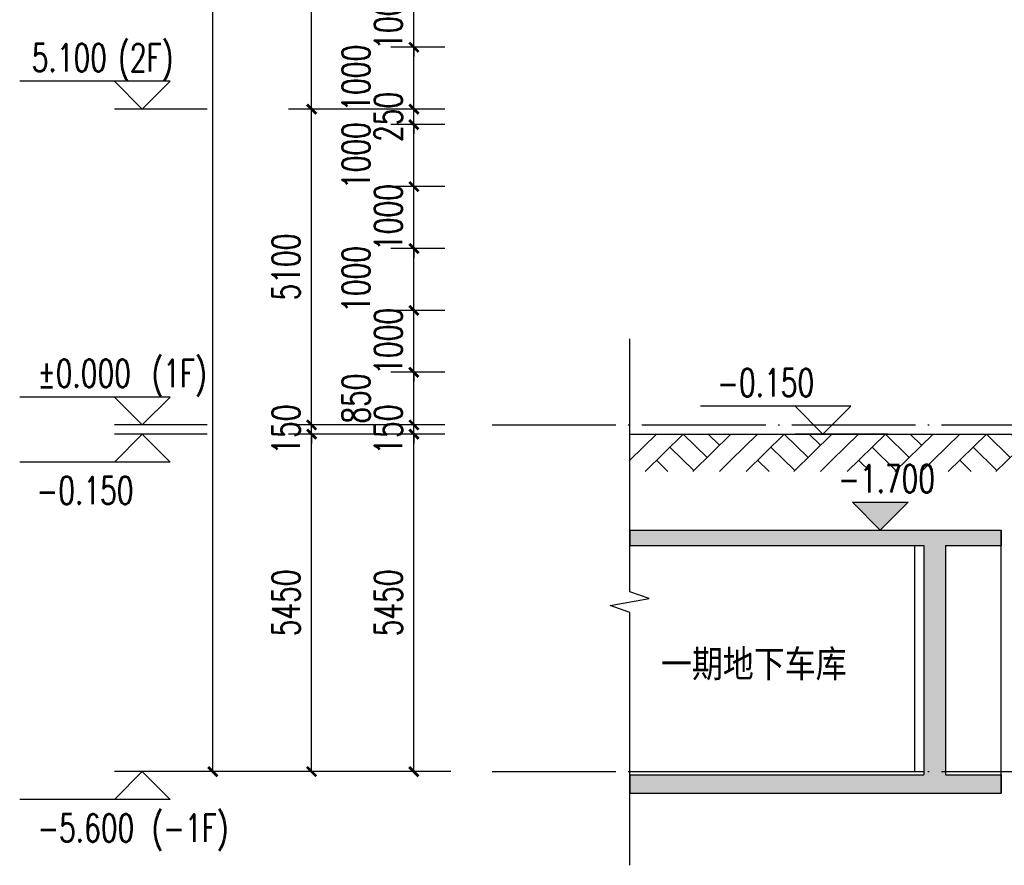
# Model space of a CAD drawing. Header units: millimetres. Extents: x 500457 to 783861, y -293374 to -162131.
# Tile 59 of 116: x 677945 to 693852, y -237464 to -223806. Entities that reach past the tile are written whole.
import ezdxf

# ---------------------------------------------------------------- set-up
doc = ezdxf.new("R2010")
doc.units = ezdxf.units.MM
doc.header["$LTSCALE"] = 1000
doc.linetypes.add('DOTE', pattern=[2.42, 2, -0.2, 0.02, -0.2])
for name, color, linetype in [('A-AXIS', 1, 'DOTE'), ('A-PLAN-GROUND', 2, 'Continuous'), ('A-SECT-SURF', 6, 'Continuous'), ('A-看线', 115, 'Continuous'), ('DIM_ELEV', 3, 'Continuous'), ('DIM_SYMB', 3, 'Continuous'), ('PUB_DIM', 3, 'Continuous'), ('PUB_HATCH', 8, 'Continuous'), ('PUB_TEXT', 7, 'Continuous'), ('WALL', 255, 'Continuous'), ('板洞', 6, 'Continuous')]:
    doc.layers.add(name, color=color, linetype=linetype)
doc.styles.add('_TCH_DIM', font='SIMPLEX', dxfattribs={"bigfont": 'GBCBIG'})
doc.styles.add('_TCH_DIM_T3', font='SIMPLEX', dxfattribs={"width": 0.705882, "bigfont": 'GBCBIG'})
doc.styles.add('TSSD_Norm', font='tssdeng.shx', dxfattribs={"bigfont": 'hztxt.shx'})
doc.dimstyles.new('_TCH_ARCH&&150', dxfattribs={"dimtxt": 446.25, "dimasz": 150, "dimexe": 375, "dimexo": 450, "dimgap": 189.375, "dimtad": 1, "dimdec": 0, "dimzin": 0, "dimdsep": 46, "dimtxsty": '_TCH_DIM_T3', "dimblk": 'ARCHTICK', "dimcen": 0.09, "dimclrt": 7, "dimazin": 2, "dimtfac": 1, "dimtdec": 0, "dimtix": 1, "dimtmove": 2, "dimatfit": 3, "dimfxl": 1, "dimtolj": 1, "dimtzin": 0, "dimarcsym": 0})

# ---------------------------------------------------------------- blocks, each defined once
blk = doc.blocks.new('_ArchTick')
at = {"color": 0, "linetype": 'ByBlock', "const_width": 0.3}
blk.add_lwpolyline([(-0.5, -0.5), (0.5, 0.5)], dxfattribs=at)
blk = doc.blocks.new('*D50')
at = {"layer": 'Defpoints', "color": 0, "transparency": 16777216}
for p in [(684314, -230501), (685262, -230501), (685262, -235951)]:
    blk.add_point(p, dxfattribs=at)
at = {"layer": 'PUB_DIM', "color": 0, "lineweight": -2, "transparency": 16777216}
for p, q in [((684812, -230501), (683939, -230501)), ((684314, -235951), (684314, -230501)), ((684812, -235951), (683939, -235951))]:
    blk.add_line(p, q, dxfattribs=at)
at = {"layer": 'PUB_DIM', "color": 0, "lineweight": -2, "transparency": 16777216, "xscale": 150, "yscale": 150, "zscale": 150}
for p, rotation in [((684314, -230501), 90), ((684314, -235951), 270)]:
    blk.add_blockref('_ArchTick', p, dxfattribs=dict(at, rotation=rotation))
at = {"layer": 'PUB_DIM', "color": 7, "transparency": 16777216, "insert": (683902, -233226), "char_height": 446.2, "attachment_point": 5, "rotation": 90, "style": '_TCH_DIM_T3'}
blk.add_mtext('\\A1;5450', dxfattribs=at)
blk = doc.blocks.new('*D51')
at = {"layer": 'Defpoints', "color": 0, "transparency": 16777216}
for p in [(684314, -230351), (685262, -230351), (685262, -230501)]:
    blk.add_point(p, dxfattribs=at)
at = {"layer": 'PUB_DIM', "color": 0, "lineweight": -2, "transparency": 16777216}
for p, q in [((684314, -230351), (684314, -230201)), ((684812, -230351), (683939, -230351)), ((684314, -230501), (684314, -230351)), ((684812, -230501), (683939, -230501)), ((684314, -230501), (684314, -230651))]:
    blk.add_line(p, q, dxfattribs=at)
at = {"layer": 'PUB_DIM', "color": 0, "lineweight": -2, "transparency": 16777216, "xscale": 150, "yscale": 150, "zscale": 150}
for p, rotation in [((684314, -230351), 270), ((684314, -230501), 90)]:
    blk.add_blockref('_ArchTick', p, dxfattribs=dict(at, rotation=rotation))
at = {"layer": 'PUB_DIM', "color": 7, "transparency": 16777216, "insert": (683902, -230426), "char_height": 446.2, "attachment_point": 5, "rotation": 90, "style": '_TCH_DIM_T3'}
blk.add_mtext('\\A1;150', dxfattribs=at)
blk = doc.blocks.new('*D52')
at = {"layer": 'Defpoints', "color": 0, "transparency": 16777216}
for p in [(684314, -229501), (685262, -229501), (685262, -230351)]:
    blk.add_point(p, dxfattribs=at)
at = {"layer": 'PUB_DIM', "color": 0, "lineweight": -2, "transparency": 16777216}
for p, q in [((684812, -229501), (683939, -229501)), ((684314, -230351), (684314, -229501)), ((684812, -230351), (683939, -230351))]:
    blk.add_line(p, q, dxfattribs=at)
at = {"layer": 'PUB_DIM', "color": 0, "lineweight": -2, "transparency": 16777216, "xscale": 150, "yscale": 150, "zscale": 150}
for p, rotation in [((684314, -229501), 90), ((684314, -230351), 270)]:
    blk.add_blockref('_ArchTick', p, dxfattribs=dict(at, rotation=rotation))
at = {"layer": 'PUB_DIM', "color": 7, "transparency": 16777216, "insert": (683377, -229926), "char_height": 446.2, "attachment_point": 5, "rotation": 90, "style": '_TCH_DIM_T3'}
blk.add_mtext('\\A1;850', dxfattribs=at)
blk = doc.blocks.new('*D53')
at = {"layer": 'Defpoints', "color": 0, "transparency": 16777216}
for p in [(684314, -228501), (685262, -228501), (685262, -229501)]:
    blk.add_point(p, dxfattribs=at)
at = {"layer": 'PUB_DIM', "color": 0, "lineweight": -2, "transparency": 16777216}
for p, q in [((684314, -228501), (684314, -228351)), ((684812, -228501), (683939, -228501)), ((684314, -229501), (684314, -228501)), ((684812, -229501), (683939, -229501)), ((684314, -229501), (684314, -229651))]:
    blk.add_line(p, q, dxfattribs=at)
at = {"layer": 'PUB_DIM', "color": 0, "lineweight": -2, "transparency": 16777216, "xscale": 150, "yscale": 150, "zscale": 150}
for p, rotation in [((684314, -228501), 270), ((684314, -229501), 90)]:
    blk.add_blockref('_ArchTick', p, dxfattribs=dict(at, rotation=rotation))
at = {"layer": 'PUB_DIM', "color": 7, "transparency": 16777216, "insert": (683902, -229001), "char_height": 446.2, "attachment_point": 5, "rotation": 90, "style": '_TCH_DIM_T3'}
blk.add_mtext('\\A1;1000', dxfattribs=at)
blk = doc.blocks.new('*D54')
at = {"layer": 'Defpoints', "color": 0, "transparency": 16777216}
for p in [(684314, -227501), (685262, -227501), (685262, -228501)]:
    blk.add_point(p, dxfattribs=at)
at = {"layer": 'PUB_DIM', "color": 0, "lineweight": -2, "transparency": 16777216}
for p, q in [((684812, -227501), (683939, -227501)), ((684314, -228501), (684314, -227501)), ((684812, -228501), (683939, -228501))]:
    blk.add_line(p, q, dxfattribs=at)
at = {"layer": 'PUB_DIM', "color": 0, "lineweight": -2, "transparency": 16777216, "xscale": 150, "yscale": 150, "zscale": 150}
for p, rotation in [((684314, -227501), 90), ((684314, -228501), 270)]:
    blk.add_blockref('_ArchTick', p, dxfattribs=dict(at, rotation=rotation))
at = {"layer": 'PUB_DIM', "color": 7, "transparency": 16777216, "insert": (683377, -228001), "char_height": 446.2, "attachment_point": 5, "rotation": 90, "style": '_TCH_DIM_T3'}
blk.add_mtext('\\A1;1000', dxfattribs=at)
blk = doc.blocks.new('*D55')
at = {"layer": 'Defpoints', "color": 0, "transparency": 16777216}
for p in [(684314, -226501), (685262, -226501), (685262, -227501)]:
    blk.add_point(p, dxfattribs=at)
at = {"layer": 'PUB_DIM', "color": 0, "lineweight": -2, "transparency": 16777216}
for p, q in [((684314, -226501), (684314, -226351)), ((684812, -226501), (683939, -226501)), ((684314, -227501), (684314, -226501)), ((684812, -227501), (683939, -227501)), ((684314, -227501), (684314, -227651))]:
    blk.add_line(p, q, dxfattribs=at)
at = {"layer": 'PUB_DIM', "color": 0, "lineweight": -2, "transparency": 16777216, "xscale": 150, "yscale": 150, "zscale": 150}
for p, rotation in [((684314, -226501), 270), ((684314, -227501), 90)]:
    blk.add_blockref('_ArchTick', p, dxfattribs=dict(at, rotation=rotation))
at = {"layer": 'PUB_DIM', "color": 7, "transparency": 16777216, "insert": (683902, -227001), "char_height": 446.2, "attachment_point": 5, "rotation": 90, "style": '_TCH_DIM_T3'}
blk.add_mtext('\\A1;1000', dxfattribs=at)
blk = doc.blocks.new('*D56')
at = {"layer": 'Defpoints', "color": 0, "transparency": 16777216}
for p in [(684314, -225501), (685262, -225501), (685262, -226501)]:
    blk.add_point(p, dxfattribs=at)
at = {"layer": 'PUB_DIM', "color": 0, "lineweight": -2, "transparency": 16777216}
for p, q in [((684812, -225501), (683939, -225501)), ((684314, -226501), (684314, -225501)), ((684812, -226501), (683939, -226501))]:
    blk.add_line(p, q, dxfattribs=at)
at = {"layer": 'PUB_DIM', "color": 0, "lineweight": -2, "transparency": 16777216, "xscale": 150, "yscale": 150, "zscale": 150}
for p, rotation in [((684314, -225501), 90), ((684314, -226501), 270)]:
    blk.add_blockref('_ArchTick', p, dxfattribs=dict(at, rotation=rotation))
at = {"layer": 'PUB_DIM', "color": 7, "transparency": 16777216, "insert": (683377, -226001), "char_height": 446.2, "attachment_point": 5, "rotation": 90, "style": '_TCH_DIM_T3'}
blk.add_mtext('\\A1;1000', dxfattribs=at)
blk = doc.blocks.new('*D57')
at = {"layer": 'Defpoints', "color": 0, "transparency": 16777216}
for p in [(684314, -225251), (685262, -225251), (685262, -225501)]:
    blk.add_point(p, dxfattribs=at)
at = {"layer": 'PUB_DIM', "color": 0, "lineweight": -2, "transparency": 16777216}
for p, q in [((684314, -225251), (684314, -225101)), ((684812, -225251), (683939, -225251)), ((684314, -225501), (684314, -225251)), ((684812, -225501), (683939, -225501)), ((684314, -225501), (684314, -225651))]:
    blk.add_line(p, q, dxfattribs=at)
at = {"layer": 'PUB_DIM', "color": 0, "lineweight": -2, "transparency": 16777216, "xscale": 150, "yscale": 150, "zscale": 150}
for p, rotation in [((684314, -225251), 270), ((684314, -225501), 90)]:
    blk.add_blockref('_ArchTick', p, dxfattribs=dict(at, rotation=rotation))
at = {"layer": 'PUB_DIM', "color": 7, "transparency": 16777216, "insert": (683902, -225376), "char_height": 446.2, "attachment_point": 5, "rotation": 90, "style": '_TCH_DIM_T3'}
blk.add_mtext('\\A1;250', dxfattribs=at)
blk = doc.blocks.new('*D58')
at = {"layer": 'Defpoints', "color": 0, "transparency": 16777216}
for p in [(684314, -224251), (685262, -224251), (685262, -225251)]:
    blk.add_point(p, dxfattribs=at)
at = {"layer": 'PUB_DIM', "color": 0, "lineweight": -2, "transparency": 16777216}
for p, q in [((684812, -224251), (683939, -224251)), ((684314, -225251), (684314, -224251)), ((684812, -225251), (683939, -225251))]:
    blk.add_line(p, q, dxfattribs=at)
at = {"layer": 'PUB_DIM', "color": 0, "lineweight": -2, "transparency": 16777216, "xscale": 150, "yscale": 150, "zscale": 150}
for p, rotation in [((684314, -224251), 90), ((684314, -225251), 270)]:
    blk.add_blockref('_ArchTick', p, dxfattribs=dict(at, rotation=rotation))
at = {"layer": 'PUB_DIM', "color": 7, "transparency": 16777216, "insert": (683377, -224751), "char_height": 446.2, "attachment_point": 5, "rotation": 90, "style": '_TCH_DIM_T3'}
blk.add_mtext('\\A1;1000', dxfattribs=at)
blk = doc.blocks.new('*D59')
at = {"layer": 'Defpoints', "color": 0, "transparency": 16777216}
for p in [(684314, -223251), (685262, -223251), (685262, -224251)]:
    blk.add_point(p, dxfattribs=at)
at = {"layer": 'PUB_DIM', "color": 0, "lineweight": -2, "transparency": 16777216}
for p, q in [((684314, -223251), (684314, -223101)), ((684812, -223251), (683939, -223251)), ((684314, -224251), (684314, -223251)), ((684812, -224251), (683939, -224251)), ((684314, -224251), (684314, -224401))]:
    blk.add_line(p, q, dxfattribs=at)
at = {"layer": 'PUB_DIM', "color": 0, "lineweight": -2, "transparency": 16777216, "xscale": 150, "yscale": 150, "zscale": 150}
for p, rotation in [((684314, -223251), 270), ((684314, -224251), 90)]:
    blk.add_blockref('_ArchTick', p, dxfattribs=dict(at, rotation=rotation))
at = {"layer": 'PUB_DIM', "color": 7, "transparency": 16777216, "insert": (683902, -223751), "char_height": 446.2, "attachment_point": 5, "rotation": 90, "style": '_TCH_DIM_T3'}
blk.add_mtext('\\A1;1000', dxfattribs=at)
blk = doc.blocks.new('*D127')
at = {"layer": 'Defpoints', "color": 0, "transparency": 16777216}
for p in [(681065, -182051), (685360, -182051), (685360, -235951)]:
    blk.add_point(p, dxfattribs=at)
at = {"layer": 'PUB_DIM', "color": 0, "lineweight": -2, "transparency": 16777216}
for p, q in [((684910, -182051), (680690, -182051)), ((681065, -235951), (681065, -182051)), ((684910, -235951), (680690, -235951))]:
    blk.add_line(p, q, dxfattribs=at)
at = {"layer": 'PUB_DIM', "color": 0, "lineweight": -2, "transparency": 16777216, "xscale": 150, "yscale": 150, "zscale": 150}
for p, rotation in [((681065, -182051), 90), ((681065, -235951), 270)]:
    blk.add_blockref('_ArchTick', p, dxfattribs=dict(at, rotation=rotation))
at = {"layer": 'PUB_DIM', "color": 7, "transparency": 16777216, "insert": (680653, -209001), "char_height": 446.2, "attachment_point": 5, "rotation": 90, "style": '_TCH_DIM_T3'}
blk.add_mtext('\\A1;53900', dxfattribs=at)
blk = doc.blocks.new('*D128')
at = {"layer": 'Defpoints', "color": 0, "transparency": 16777216}
for p in [(682661, -230501), (684625, -230501), (684625, -235951)]:
    blk.add_point(p, dxfattribs=at)
at = {"layer": 'PUB_DIM', "color": 0, "lineweight": -2, "transparency": 16777216}
for p, q in [((684175, -230501), (682286, -230501)), ((682661, -235951), (682661, -230501)), ((684175, -235951), (682286, -235951))]:
    blk.add_line(p, q, dxfattribs=at)
at = {"layer": 'PUB_DIM', "color": 0, "lineweight": -2, "transparency": 16777216, "xscale": 150, "yscale": 150, "zscale": 150}
for p, rotation in [((682661, -230501), 90), ((682661, -235951), 270)]:
    blk.add_blockref('_ArchTick', p, dxfattribs=dict(at, rotation=rotation))
at = {"layer": 'PUB_DIM', "color": 7, "transparency": 16777216, "insert": (682249, -233226), "char_height": 446.2, "attachment_point": 5, "rotation": 90, "style": '_TCH_DIM_T3'}
blk.add_mtext('\\A1;5450', dxfattribs=at)
blk = doc.blocks.new('*D129')
at = {"layer": 'Defpoints', "color": 0, "transparency": 16777216}
for p in [(682661, -230351), (684625, -230351), (684625, -230501)]:
    blk.add_point(p, dxfattribs=at)
at = {"layer": 'PUB_DIM', "color": 0, "lineweight": -2, "transparency": 16777216}
for p, q in [((682661, -230351), (682661, -230201)), ((684175, -230351), (682286, -230351)), ((682661, -230501), (682661, -230351)), ((684175, -230501), (682286, -230501)), ((682661, -230501), (682661, -230651))]:
    blk.add_line(p, q, dxfattribs=at)
at = {"layer": 'PUB_DIM', "color": 0, "lineweight": -2, "transparency": 16777216, "xscale": 150, "yscale": 150, "zscale": 150}
for p, rotation in [((682661, -230351), 270), ((682661, -230501), 90)]:
    blk.add_blockref('_ArchTick', p, dxfattribs=dict(at, rotation=rotation))
at = {"layer": 'PUB_DIM', "color": 7, "transparency": 16777216, "insert": (682249, -230426), "char_height": 446.2, "attachment_point": 5, "rotation": 90, "style": '_TCH_DIM_T3'}
blk.add_mtext('\\A1;150', dxfattribs=at)
blk = doc.blocks.new('*D130')
at = {"layer": 'Defpoints', "color": 0, "transparency": 16777216}
for p in [(682661, -225251), (684625, -225251), (684625, -230351)]:
    blk.add_point(p, dxfattribs=at)
at = {"layer": 'PUB_DIM', "color": 0, "lineweight": -2, "transparency": 16777216}
for p, q in [((684175, -225251), (682286, -225251)), ((682661, -230351), (682661, -225251)), ((684175, -230351), (682286, -230351))]:
    blk.add_line(p, q, dxfattribs=at)
at = {"layer": 'PUB_DIM', "color": 0, "lineweight": -2, "transparency": 16777216, "xscale": 150, "yscale": 150, "zscale": 150}
for p, rotation in [((682661, -225251), 90), ((682661, -230351), 270)]:
    blk.add_blockref('_ArchTick', p, dxfattribs=dict(at, rotation=rotation))
at = {"layer": 'PUB_DIM', "color": 7, "transparency": 16777216, "insert": (682249, -227801), "char_height": 446.2, "attachment_point": 5, "rotation": 90, "style": '_TCH_DIM_T3'}
blk.add_mtext('\\A1;5100', dxfattribs=at)
blk = doc.blocks.new('*D131')
at = {"layer": 'Defpoints', "color": 0, "transparency": 16777216}
for p in [(682661, -220451), (684625, -220451), (684625, -225251)]:
    blk.add_point(p, dxfattribs=at)
at = {"layer": 'PUB_DIM', "color": 0, "lineweight": -2, "transparency": 16777216}
for p, q in [((684175, -220451), (682286, -220451)), ((682661, -225251), (682661, -220451)), ((684175, -225251), (682286, -225251))]:
    blk.add_line(p, q, dxfattribs=at)
at = {"layer": 'PUB_DIM', "color": 0, "lineweight": -2, "transparency": 16777216, "xscale": 150, "yscale": 150, "zscale": 150}
for p, rotation in [((682661, -220451), 90), ((682661, -225251), 270)]:
    blk.add_blockref('_ArchTick', p, dxfattribs=dict(at, rotation=rotation))
at = {"layer": 'PUB_DIM', "color": 7, "transparency": 16777216, "insert": (682249, -222851), "char_height": 446.2, "attachment_point": 5, "rotation": 90, "style": '_TCH_DIM_T3'}
blk.add_mtext('\\A1;4800', dxfattribs=at)
blk = doc.blocks.new('$LinePat$素土夯实')
at = {"color": 0}
for p, q in [((0, -210), (210, 0)), ((120, -300), (420, 0)), ((420, 0), (607.5, -187.5)), ((495, -300), (795, 0)), ((615, 0), (705, -90)), ((315, -105), (502.5, -292.5)), ((210, -210), (300, -300)), ((705, -300), (795, -210))]:
    blk.add_line(p, q, dxfattribs=at)

msp = doc.modelspace()

# ---------------------------------------------------------------- hatches: boundary and pattern name
at = {"layer": 'DIM_ELEV'}
msp.add_hatch(color=256, dxfattribs=at).paths.add_polyline_path([(691847.7, -232050.7), (691397.7, -231600.7), (692297.7, -231600.7)])
at = {"layer": 'PUB_HATCH'}
for points in [[(687802.1, -232300.7), (692552.1, -232300.7), (692785.5, -232217.4), (692902.1, -232050.7), (687802.1, -232050.7)], [(692785.5, -232217.4), (692902.1, -232300.7), (693802.1, -232300.7), (693802.1, -232050.7), (692902.1, -232050.7)], [(692785.5, -232217.4), (692552.1, -232300.7), (692552.1, -236000.7), (692785.5, -236100.7), (692902.1, -236000.7), (692902.1, -232300.7)], [(687802.1, -236300.7), (692902.1, -236300.7), (692785.5, -236100.7), (692552.1, -236000.7), (687802.1, -236000.7)], [(692785.5, -236100.7), (692902.1, -236300.7), (693802.1, -236300.7), (693802.1, -236000.7), (692902.1, -236000.7)]]:
    msp.add_hatch(color=256, dxfattribs=at).paths.add_polyline_path(points)

# ---------------------------------------------------------------- linework, layer by layer
at = {"layer": 'A-AXIS'}
for p, q in [((685577.8, -230350.7), (745065.3, -230350.7)), ((685577.8, -235950.7), (745065.3, -235950.7))]:
    msp.add_line(p, q, dxfattribs=at)
at = {"layer": 'A-PLAN-GROUND'}
msp.add_lwpolyline([(687802.1, -230500.7), (713927.1, -230500.7)], dxfattribs=at)
at = {"layer": 'A-SECT-SURF'}
msp.add_line((687802.1, -235950.7), (692552.1, -235950.7), dxfattribs=at)
at = {"layer": 'A-看线'}
for p, q in [((692552.1, -233050.7), (692552.1, -235950.7)), ((692902.1, -233050.7), (692902.1, -235950.7))]:
    msp.add_line(p, q, dxfattribs=at)
msp.add_lwpolyline([(692402.1, -232300.7), (692402.1, -235950.7)], dxfattribs=at)
msp.add_lwpolyline([(687802.1, -232950.7, 100, 100, 0), (687802.1, -232950.7, 0, 0, 0), (692402.1, -232950.7, 0, 0, 0)], format="xyseb", dxfattribs=at)
at = {"layer": 'DIM_ELEV'}
for p, q in [((680375.1, -224800.7), (677945.1, -224800.7)), ((679925.1, -225250.7), (679475.1, -224800.7)), ((679925.1, -225250.7), (680375.1, -224800.7)), ((680975.1, -225250.7), (679475.1, -225250.7)), ((680375.1, -229900.7), (677945.1, -229900.7)), ((679925.1, -230350.7), (679475.1, -229900.7)), ((679925.1, -230350.7), (680375.1, -229900.7)), ((691371.6, -230050.7), (688941.6, -230050.7)), ((690921.6, -230500.7), (690471.6, -230050.7)), ((690921.6, -230500.7), (691371.6, -230050.7)), ((680975.1, -230350.7), (679475.1, -230350.7)), ((679925.1, -230500.7), (679475.1, -230950.7)), ((680975.1, -230500.7), (679475.1, -230500.7)), ((679925.1, -230500.7), (680375.1, -230950.7)), ((691971.6, -230500.7), (690471.6, -230500.7)), ((680375.1, -230950.7), (677945.1, -230950.7)), ((691847.7, -232050.7), (691397.7, -231600.7)), ((691397.7, -231600.7), (692297.7, -231600.7)), ((691847.7, -232050.7), (692297.7, -231600.7)), ((679925.1, -235950.7), (679475.1, -236400.7)), ((680975.1, -235950.7), (679475.1, -235950.7)), ((679925.1, -235950.7), (680375.1, -236400.7)), ((680375.1, -236400.7), (677945.1, -236400.7))]:
    msp.add_line(p, q, dxfattribs=at)
at = {"layer": 'DIM_SYMB'}
msp.add_lwpolyline([(687802.1, -237464.3), (687802.1, -233382.2), (687487.1, -233267.6), (688117.1, -233156.5), (687802.1, -233044.7), (687802.1, -228962.7)], dxfattribs=at)
at = {"layer": 'WALL'}
for p, q in [((687802.1, -232050.7), (692902.1, -232050.7)), ((687802.1, -232050.7), (687802.1, -232300.7)), ((692902.1, -232050.7), (693802.1, -232050.7)), ((693802.1, -232050.7), (693802.1, -232300.7)), ((687802.1, -232300.7), (692552.1, -232300.7)), ((692552.1, -232300.7), (692552.1, -236000.7)), ((692902.1, -232300.7), (692902.1, -236000.7)), ((692902.1, -232300.7), (693802.1, -232300.7)), ((687802.1, -236000.7), (692552.1, -236000.7)), ((687802.1, -236000.7), (687802.1, -236300.7)), ((692902.1, -236000.7), (693802.1, -236000.7)), ((693802.1, -236000.7), (693802.1, -236300.7)), ((687802.1, -236300.7), (692902.1, -236300.7)), ((692902.1, -236300.7), (693802.1, -236300.7))]:
    msp.add_line(p, q, dxfattribs=at)
at = {"layer": '板洞'}
msp.add_line((693802.1, -236300.7), (693802.1, -232050.7), dxfattribs=at)

# ---------------------------------------------------------------- block references
at = {"layer": 'WALL', "xscale": 2.05385221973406, "yscale": 2, "zscale": 2, "rotation": 9.42910644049e-05}
for p in [(687802.1, -230500.8), (689434.9, -230500.8), (691067.7, -230500.8), (692700.6, -230500.8)]:
    msp.add_blockref('$LinePat$素土夯实', p, dxfattribs=at)

# ---------------------------------------------------------------- texts
at = {"layer": 'PUB_TEXT', "style": '_TCH_DIM', "width": 0.705882}
for s, p in [('5.100', (678140.1, -224643.2)), ('(2F)', (679535.1, -224643.2)), ('%%P0.000', (678230.1, -229743.2)), ('(1F)', (680075.1, -229743.2)), ('-0.150', (689214.6, -229893.2)), ('-1.700', (691166.7, -231443.2)), ('-0.150', (678218.1, -231633.2)), ('-5.600', (678230.1, -237083.2)), ('(-1F)', (680075.1, -237083.2))]:
    msp.add_text(s, height=446.25, dxfattribs=at).set_placement(p)
at = {"layer": 'PUB_TEXT', "style": 'TSSD_Norm'}
msp.add_text('一期地下车库', height=500, dxfattribs=at).set_placement((688305, -234476.7))

# ---------------------------------------------------------------- dimensions: what is measured, and where the dimension line sits
at = {"layer": 'PUB_DIM'}
for p1, p2, distance, picture, middle in [((685360.2, -235950.7), (685360.2, -182050.7), 4295.1, '*D127', (680652.6, -209000.7)), ((684624.9, -225250.7), (684624.9, -220450.7), 1963.5, '*D131', (682248.9, -222850.7)), ((685261.9, -224250.7), (685261.9, -223250.7), 947.8, '*D59', (683901.6, -223750.7)), ((685261.9, -225500.7), (685261.9, -225250.7), 947.8, '*D57', (683901.6, -225375.7)), ((684624.9, -230350.7), (684624.9, -225250.7), 1963.5, '*D130', (682248.9, -227800.7)), ((685261.9, -227500.7), (685261.9, -226500.7), 947.8, '*D55', (683901.6, -227000.7)), ((685261.9, -229500.7), (685261.9, -228500.7), 947.8, '*D53', (683901.6, -229000.7)), ((684624.9, -230500.7), (684624.9, -230350.7), 1963.5, '*D129', (682248.9, -230425.7)), ((685261.9, -230500.7), (685261.9, -230350.7), 947.8, '*D51', (683901.6, -230425.7)), ((684624.9, -235950.7), (684624.9, -230500.7), 1963.5, '*D128', (682248.9, -233225.7)), ((685261.9, -235950.7), (685261.9, -230500.7), 947.8, '*D50', (683901.6, -233225.7))]:
    dim = msp.add_aligned_dim(p1=p1, p2=p2, distance=distance, dimstyle='_TCH_ARCH&&150', dxfattribs=at)
    dim.commit()
    dim.dimension.update_dxf_attribs({"geometry": picture, "text_midpoint": middle})
for base, p1, p2, picture, middle in [((684314.1, -224250.7), (685261.9, -225250.7), (685261.9, -224250.7), '*D58', (683376.6, -224750.7)), ((684314.1, -225500.7), (685261.9, -226500.7), (685261.9, -225500.7), '*D56', (683376.6, -226000.7)), ((684314.1, -227500.7), (685261.9, -228500.7), (685261.9, -227500.7), '*D54', (683376.6, -228000.7)), ((684314.1, -229500.7), (685261.9, -230350.7), (685261.9, -229500.7), '*D52', (683376.6, -229925.7))]:
    dim = msp.add_linear_dim(base=base, p1=p1, p2=p2, angle=90, dimstyle='_TCH_ARCH&&150', dxfattribs=at)
    dim.commit()
    dim.dimension.update_dxf_attribs({"geometry": picture, "text_midpoint": middle, "dimtype": 129})

doc.saveas('drawing.dxf')
